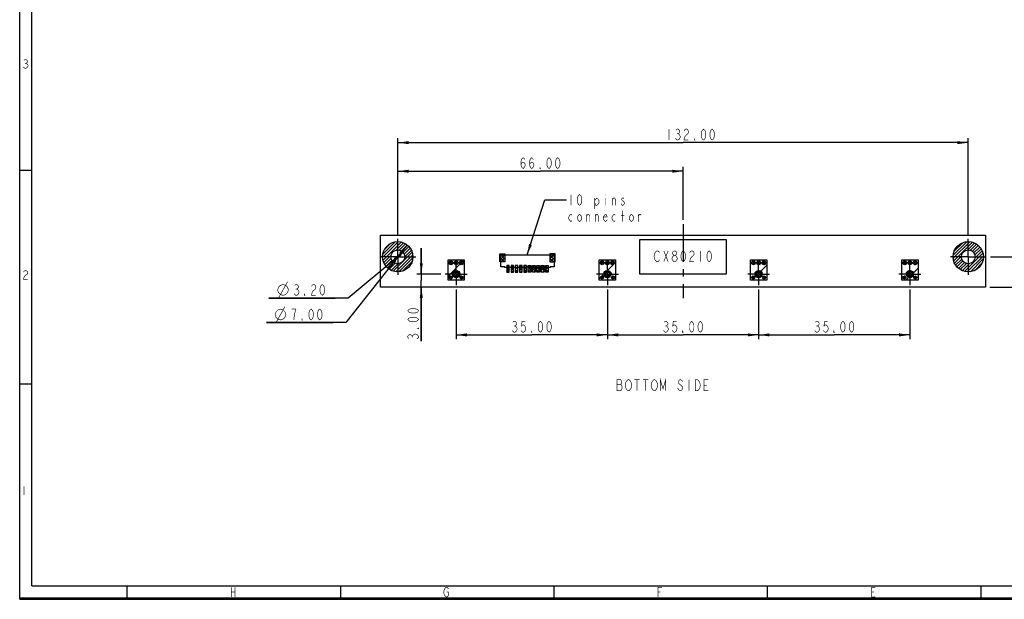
# Model space of a CAD drawing. Header units: millimetres. Extents: x 0 to 420, y 0 to 297.
# Tile 1 of 11: x 0 to 228, y 0 to 134. Entities that reach past the tile are written whole.
import ezdxf

# ---------------------------------------------------------------- set-up
doc = ezdxf.new("R2010")
doc.units = ezdxf.units.MM
doc.header["$LTSCALE"] = 23.1
doc.linetypes.add('CENTER', pattern=[0.6, 0.375, -0.075, 0.075, -0.075])
doc.linetypes.add('DOT', pattern=[0.2, 0.1, -0.1])
doc.layers.get('0').update_dxf_attribs({"linetype": 'CONTINUOUS'})
for name, color, linetype in [('02___PRT_ALL_AXES', 7, 'CONTINUOUS'), ('02__ASM_ALL_AXES', 7, 'CONTINUOUS'), ('03___PRT_ALL_CURVES', 7, 'CONTINUOUS')]:
    doc.layers.add(name, color=color, linetype=linetype)
doc.styles.get("Standard").update_dxf_attribs({"font": 'txt', "width": 0.8})
doc.dimstyles.new('DIMSTYLE_1', dxfattribs={"dimtxt": 2.5, "dimasz": 2.5, "dimexe": 1, "dimexo": 1, "dimtad": 1, "dimzin": 0, "dimdsep": 46, "dimtxsty": 'STANDARD', "dimblk": '_FILLED', "dimblk1": '_FILLED', "dimblk2": '_FILLED', "dimcen": 0.09, "dimadec": 0, "dimazin": 0, "dimtp": 0.01, "dimtm": 0.01, "dimtfac": 1, "dimtofl": 0, "dimtmove": 0, "dimatfit": 3, "dimldrblk": '_FILLED', "dimfxl": 1, "dimtolj": 1, "dimtzin": 0, "dimarcsym": 0})
doc.dimstyles.new('DIMSTYLE_2', dxfattribs={"dimtxt": 2.5, "dimasz": 2.5, "dimexe": 1, "dimexo": 1, "dimtad": 1, "dimzin": 0, "dimdsep": 46, "dimtxsty": 'STANDARD', "dimblk": '_FILLED', "dimblk1": '_FILLED', "dimblk2": '_FILLED', "dimcen": 0.09, "dimadec": 0, "dimazin": 0, "dimtp": 0.01, "dimtm": 0.01, "dimtfac": 1, "dimtmove": 0, "dimatfit": 2, "dimldrblk": '_FILLED', "dimfxl": 1, "dimtolj": 1, "dimtzin": 0, "dimarcsym": 0})
doc.dimstyles.get("Standard").update_dxf_attribs({"dimtxt": 2.5, "dimasz": 2.5, "dimexe": 1, "dimexo": 1, "dimtad": 1, "dimzin": 0, "dimdsep": 46, "dimtxsty": 'STANDARD', "dimblk": '_FILLED', "dimblk1": '_FILLED', "dimblk2": '_FILLED', "dimcen": 0.09, "dimadec": 0, "dimazin": 0, "dimtol": 1, "dimtp": 0.01, "dimtm": 0.01, "dimtfac": 1, "dimtofl": 0, "dimtmove": 0, "dimatfit": 3, "dimldrblk": '_FILLED', "dimfxl": 1, "dimtolj": 1, "dimtzin": 0, "dimarcsym": 0})

# ---------------------------------------------------------------- blocks, each defined once
blk = doc.blocks.new('_FILLED')
at = {"color": 0, "linetype": 'BYBLOCK'}
blk.add_solid([(0, 0), (-1, 0.14), (-1, -0.14)], dxfattribs=at)
blk = doc.blocks.new('*D13')
at = {"color": 2, "linetype": 'CONTINUOUS'}
for p, q in [((87.48, 84.35), (87.48, 106.6)), ((87.48, 105.6), (153.48, 105.6)), ((219.48, 105.6), (153.48, 105.6)), ((219.48, 84.35), (219.48, 106.6))]:
    blk.add_line(p, q, dxfattribs=at)
at = {"color": 2, "linetype": 'CONTINUOUS', "xscale": 2.5, "yscale": 2.5, "zscale": 2.5, "rotation": 180}
blk.add_blockref('_FILLED', (87.48, 105.6), dxfattribs=at)
at = {"color": 2, "linetype": 'CONTINUOUS', "xscale": 2.5, "yscale": 2.5, "zscale": 2.5}
blk.add_blockref('_FILLED', (219.48, 105.6), dxfattribs=at)
blk = doc.blocks.new('*D14')
at = {"color": 2, "linetype": 'CONTINUOUS'}
for p, q in [((100.98, 71.67), (100.98, 60.14)), ((135.98, 71.67), (135.98, 60.14)), ((100.98, 61.14), (118.48, 61.14)), ((135.98, 61.14), (118.48, 61.14))]:
    blk.add_line(p, q, dxfattribs=at)
at = {"color": 2, "linetype": 'CONTINUOUS', "xscale": 2.5, "yscale": 2.5, "zscale": 2.5, "rotation": 180}
blk.add_blockref('_FILLED', (100.98, 61.14), dxfattribs=at)
at = {"color": 2, "linetype": 'CONTINUOUS', "xscale": 2.5, "yscale": 2.5, "zscale": 2.5}
blk.add_blockref('_FILLED', (135.98, 61.14), dxfattribs=at)
blk = doc.blocks.new('*D15')
at = {"color": 2, "linetype": 'CONTINUOUS'}
for p, q in [((135.98, 71.67), (135.98, 60.14)), ((170.98, 71.67), (170.98, 60.14)), ((135.98, 61.14), (153.48, 61.14)), ((170.98, 61.14), (153.48, 61.14))]:
    blk.add_line(p, q, dxfattribs=at)
at = {"color": 2, "linetype": 'CONTINUOUS', "xscale": 2.5, "yscale": 2.5, "zscale": 2.5, "rotation": 180}
blk.add_blockref('_FILLED', (135.98, 61.14), dxfattribs=at)
at = {"color": 2, "linetype": 'CONTINUOUS', "xscale": 2.5, "yscale": 2.5, "zscale": 2.5}
blk.add_blockref('_FILLED', (170.98, 61.14), dxfattribs=at)
blk = doc.blocks.new('*D16')
at = {"color": 2, "linetype": 'CONTINUOUS'}
for p, q in [((170.98, 71.67), (170.98, 60.14)), ((205.98, 71.67), (205.98, 60.14)), ((170.98, 61.14), (188.48, 61.14)), ((205.98, 61.14), (188.48, 61.14))]:
    blk.add_line(p, q, dxfattribs=at)
at = {"color": 2, "linetype": 'CONTINUOUS', "xscale": 2.5, "yscale": 2.5, "zscale": 2.5, "rotation": 180}
blk.add_blockref('_FILLED', (170.98, 61.14), dxfattribs=at)
at = {"color": 2, "linetype": 'CONTINUOUS', "xscale": 2.5, "yscale": 2.5, "zscale": 2.5}
blk.add_blockref('_FILLED', (205.98, 61.14), dxfattribs=at)
blk = doc.blocks.new('*D17')
at = {"color": 2, "linetype": 'CONTINUOUS'}
for p, q in [((92.92, 75.21), (92.92, 81.21)), ((92.92, 81.21), (92.92, 73.71)), ((97.44, 75.21), (91.92, 75.21)), ((92.92, 59.71), (92.92, 73.71)), ((92.92, 72.21), (92.92, 59.71))]:
    blk.add_line(p, q, dxfattribs=at)
at = {"color": 2, "linetype": 'CONTINUOUS', "xscale": 2.5, "yscale": 2.5, "zscale": 2.5}
for p, rotation in [((92.92, 75.21), 270), ((92.92, 72.21), 90)]:
    blk.add_blockref('_FILLED', p, dxfattribs=dict(at, rotation=rotation))
blk = doc.blocks.new('*D18')
at = {"color": 2, "linetype": 'CONTINUOUS'}
for p, q in [((87.48, 84.35), (87.48, 99.99)), ((87.48, 98.99), (120.48, 98.99)), ((153.48, 98.99), (120.48, 98.99)), ((153.48, 87.75), (153.48, 99.99))]:
    blk.add_line(p, q, dxfattribs=at)
at = {"color": 2, "linetype": 'CONTINUOUS', "xscale": 2.5, "yscale": 2.5, "zscale": 2.5, "rotation": 180}
blk.add_blockref('_FILLED', (87.48, 98.99), dxfattribs=at)
at = {"color": 2, "linetype": 'CONTINUOUS', "xscale": 2.5, "yscale": 2.5, "zscale": 2.5}
blk.add_blockref('_FILLED', (153.48, 98.99), dxfattribs=at)
blk = doc.blocks.new('*D19')
at = {"color": 2, "linetype": 'CONTINUOUS'}
for p, q in [((89.65, 81.95), (87.48, 79.21)), ((87.48, 79.21), (75.43, 63.98)), ((85.31, 76.46), (87.48, 79.21)), ((75.43, 63.98), (57.09, 63.98)), ((57.09, 63.98), (72.43, 63.98))]:
    blk.add_line(p, q, dxfattribs=at)
at = {"color": 2, "linetype": 'CONTINUOUS', "xscale": 2.5, "yscale": 2.5, "zscale": 2.5}
for p, rotation in [((89.65, 81.95), 51.6355525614), ((85.31, 76.46), 231.6355525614)]:
    blk.add_blockref('_FILLED', p, dxfattribs=dict(at, rotation=rotation))
blk = doc.blocks.new('*D20')
at = {"color": 2, "linetype": 'CONTINUOUS'}
for p, q in [((88.71, 80.23), (87.48, 79.21)), ((87.48, 79.21), (76.01, 69.66)), ((86.25, 78.18), (87.48, 79.21)), ((76.01, 69.66), (57.68, 69.66)), ((57.68, 69.66), (73.01, 69.66))]:
    blk.add_line(p, q, dxfattribs=at)
at = {"color": 2, "linetype": 'CONTINUOUS', "xscale": 2.5, "yscale": 2.5, "zscale": 2.5}
for p, rotation in [((86.25, 78.18), 219.7678987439), ((88.71, 80.23), 39.7678987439)]:
    blk.add_blockref('_FILLED', p, dxfattribs=dict(at, rotation=rotation))
blk = doc.blocks.new('*D21')
at = {"color": 2, "linetype": 'CONTINUOUS'}
for p, q in [((235.81, 79.21), (235.81, 85.21)), ((235.81, 85.21), (235.81, 75.71)), ((224.62, 79.21), (236.81, 79.21)), ((235.81, 57.51), (235.81, 75.71)), ((224.48, 72.21), (236.81, 72.21)), ((235.81, 72.21), (235.81, 57.51))]:
    blk.add_line(p, q, dxfattribs=at)
at = {"color": 2, "linetype": 'CONTINUOUS', "xscale": 2.5, "yscale": 2.5, "zscale": 2.5}
for p, rotation in [((235.81, 79.21), 270), ((235.81, 72.21), 90)]:
    blk.add_blockref('_FILLED', p, dxfattribs=dict(at, rotation=rotation))

msp = doc.modelspace()

# ---------------------------------------------------------------- linework, layer by layer
at = {"color": 7, "linetype": 'CONTINUOUS', "true_color": 0xf5f5f5}
for p, q in [((0, 0), (0, 297)), ((0.038, 0.358), (0.038, 296.671)), ((2.782, 3.102), (2.782, 293.928)), ((2.782, 99.129), (0.038, 99.129)), ((2.782, 49.743), (0.038, 49.743)), ((2.782, 3.102), (417.234, 3.102)), ((24.894, 0.358), (24.894, 3.102)), ((74.279, 0.358), (74.279, 3.102)), ((123.665, 0.358), (123.665, 3.102)), ((173.05, 0.358), (173.05, 3.102)), ((222.436, 0.358), (222.436, 3.102)), ((0, 0), (420, 0)), ((0.038, 0.358), (419.978, 0.358))]:
    msp.add_line(p, q, dxfattribs=at)
at = {"color": 7, "linetype": 'CONTINUOUS'}
for p, q in [((83.482, 72.207), (83.482, 84.207)), ((83.482, 84.207), (223.482, 84.207)), ((223.482, 84.207), (223.482, 72.207)), ((223.482, 72.207), (83.482, 72.207))]:
    msp.add_line(p, q, dxfattribs=at)
at = {"color": 2, "linetype": 'CONTINUOUS'}
for p, q in [((83.985, 79.06), (87.629, 82.704)), ((84.036, 79.818), (86.872, 82.654)), ((84.068, 78.436), (88.254, 82.621)), ((84.429, 80.918), (85.772, 82.261)), ((87.101, 80.761), (88.792, 82.453)), ((87.818, 80.772), (89.266, 82.219)), ((215.999, 79.552), (219.137, 82.69)), ((216.001, 78.847), (219.843, 82.689)), ((216.115, 78.253), (220.436, 82.575)), ((216.223, 80.483), (218.206, 82.466)), ((219.372, 80.803), (220.952, 82.384)), ((219.998, 80.722), (221.406, 82.131)), ((86.446, 75.864), (90.825, 80.243)), ((88.323, 80.569), (89.683, 81.929)), ((88.703, 80.242), (90.048, 81.587)), ((88.968, 79.8), (90.363, 81.195)), ((89.082, 79.207), (90.624, 80.749)), ((111.082, 79.15), (111.789, 79.857)), ((111.082, 79.857), (112.282, 78.657)), ((111.789, 79.857), (112.282, 79.364)), ((122.682, 79.436), (123.103, 79.857)), ((122.682, 78.729), (123.81, 79.857)), ((123.103, 79.857), (123.882, 79.078)), ((123.81, 79.857), (123.882, 79.785)), ((218.625, 75.814), (222.876, 80.065)), ((220.458, 80.475), (221.807, 81.824)), ((220.802, 80.112), (222.156, 81.466)), ((221.026, 79.629), (222.454, 81.057)), ((221.063, 78.959), (222.696, 80.592)), ((84.237, 77.897), (85.928, 79.589)), ((84.471, 77.424), (85.918, 78.871)), ((84.761, 77.007), (86.121, 78.367)), ((85.102, 76.641), (86.448, 77.987)), ((85.494, 76.326), (86.889, 77.721)), ((85.94, 76.065), (87.482, 77.607)), ((87.026, 75.737), (90.952, 79.663)), ((87.711, 75.715), (90.975, 78.978)), ((88.591, 75.887), (90.802, 78.099)), ((99.103, 74.75), (102.862, 78.509)), ((99.328, 77.835), (99.79, 77.373)), ((99.33, 77.789), (99.812, 78.272)), ((99.453, 78.134), (100.089, 77.498)), ((99.465, 77.5), (100.101, 78.137)), ((99.74, 78.272), (100.227, 77.785)), ((99.762, 77.373), (100.228, 77.839)), ((100.538, 77.897), (101.056, 77.379)), ((100.542, 77.729), (101.076, 78.263)), ((100.693, 78.168), (101.327, 77.533)), ((100.706, 77.468), (101.337, 78.1)), ((101.012, 78.272), (101.431, 77.853)), ((101.038, 77.377), (101.429, 77.767)), ((101.755, 77.953), (102.316, 77.392)), ((101.761, 77.675), (102.334, 78.248)), ((101.936, 78.197), (102.56, 77.573)), ((101.95, 77.44), (102.569, 78.059)), ((102.298, 78.259), (102.622, 77.935)), ((102.332, 77.397), (102.612, 77.678)), ((111.082, 78.443), (112.282, 79.643)), ((111.082, 79.15), (112.175, 78.057)), ((111.082, 78.443), (111.468, 78.057)), ((111.404, 78.057), (112.282, 78.936)), ((112.111, 78.057), (112.282, 78.229)), ((122.682, 79.571), (123.882, 78.371)), ((122.682, 78.864), (123.489, 78.057)), ((122.682, 78.157), (122.782, 78.057)), ((122.717, 78.057), (123.882, 79.222)), ((123.424, 78.057), (123.882, 78.515)), ((134.103, 74.112), (137.862, 77.871)), ((134.368, 78.009), (134.964, 77.413)), ((134.376, 77.622), (134.98, 78.226)), ((134.406, 78.076), (134.526, 78.196)), ((134.576, 78.225), (135.18, 77.621)), ((134.592, 77.414), (135.188, 78.009)), ((135.028, 78.198), (135.153, 78.073)), ((135.55, 77.947), (135.859, 78.256)), ((135.561, 77.664), (135.823, 77.402)), ((135.596, 78.054), (136.213, 77.437)), ((135.605, 77.578), (136.228, 78.2)), ((135.828, 78.246), (136.405, 77.669)), ((135.846, 77.394), (136.411, 77.96)), ((136.738, 77.862), (137.147, 78.272)), ((136.741, 77.757), (137.12, 77.378)), ((136.828, 78.095), (137.458, 77.465)), ((136.838, 77.538), (137.471, 78.171)), ((137.085, 78.262), (137.625, 77.722)), ((137.105, 77.381), (137.629, 77.905)), ((169.329, 77.838), (169.793, 77.373)), ((169.33, 77.786), (169.816, 78.272)), ((169.455, 78.136), (170.091, 77.5)), ((169.467, 77.499), (170.103, 78.135)), ((169.743, 78.272), (170.227, 77.788)), ((169.766, 77.373), (170.228, 77.836)), ((170.539, 77.9), (171.059, 77.38)), ((170.543, 77.726), (171.079, 78.263)), ((170.694, 78.169), (171.328, 77.535)), ((170.708, 77.467), (171.339, 78.098)), ((171.016, 78.272), (171.431, 77.857)), ((171.043, 77.377), (171.428, 77.763)), ((171.756, 77.956), (172.319, 77.393)), ((171.762, 77.673), (172.337, 78.247)), ((171.938, 78.198), (172.562, 77.575)), ((171.952, 77.439), (172.571, 78.057)), ((172.303, 78.258), (172.621, 77.94)), ((172.337, 77.399), (172.61, 77.672)), ((204.369, 78.011), (204.966, 77.414)), ((204.377, 77.619), (204.982, 78.224)), ((204.399, 78.065), (204.536, 78.202)), ((204.578, 78.226), (205.181, 77.623)), ((204.595, 77.412), (205.189, 78.007)), ((205.039, 78.19), (205.145, 78.084)), ((205.548, 77.942), (205.864, 78.257)), ((205.559, 77.67), (205.829, 77.4)), ((205.597, 78.056), (206.215, 77.438)), ((205.606, 77.576), (206.23, 78.199)), ((205.831, 78.247), (206.406, 77.672)), ((205.848, 77.394), (206.412, 77.957)), ((206.738, 77.858), (207.151, 78.272)), ((206.741, 77.761), (207.124, 77.378)), ((206.829, 78.097), (207.46, 77.466)), ((206.84, 77.536), (207.473, 78.17)), ((207.088, 78.262), (207.625, 77.725)), ((207.108, 77.38), (207.629, 77.902)), ((216.306, 77.737), (217.886, 79.318)), ((216.559, 77.283), (217.968, 78.692)), ((216.866, 76.883), (218.214, 78.232)), ((217.223, 76.534), (218.577, 77.888)), ((217.633, 76.236), (219.061, 77.664)), ((218.097, 75.993), (219.731, 77.627)), ((219.234, 75.716), (222.973, 79.455)), ((219.966, 75.741), (222.949, 78.723)), ((220.973, 76.041), (222.649, 77.716)), ((100.144, 75.21), (100.98, 76.045)), ((100.151, 75.315), (100.599, 74.867)), ((100.259, 75.631), (100.503, 75.388)), ((100.456, 75.859), (100.688, 75.627)), ((100.732, 76.007), (101.02, 75.718)), ((101.001, 74.369), (101.82, 75.189)), ((101.071, 75.712), (101.329, 75.97)), ((101.131, 76.032), (101.807, 75.356)), ((101.349, 75.566), (101.579, 75.796)), ((101.489, 75.282), (101.75, 75.543)), ((101.493, 75.245), (101.782, 74.957)), ((112.682, 76.507), (113.282, 77.107)), ((112.682, 76.843), (113.282, 76.243)), ((112.682, 75.8), (113.282, 76.4)), ((112.682, 76.136), (113.161, 75.657)), ((113.025, 77.207), (113.282, 76.95)), ((113.246, 75.657), (113.282, 75.693)), ((113.682, 76.8), (114.089, 77.207)), ((113.682, 76.093), (114.282, 76.693)), ((113.682, 76.55), (114.282, 75.95)), ((113.682, 75.843), (113.868, 75.657)), ((113.732, 77.207), (114.282, 76.657)), ((113.953, 75.657), (114.282, 75.986)), ((114.682, 77.093), (114.796, 77.207)), ((114.682, 76.386), (115.282, 76.986)), ((114.682, 76.964), (115.282, 76.364)), ((114.682, 75.679), (115.282, 76.279)), ((114.682, 76.257), (115.282, 75.657)), ((115.146, 77.207), (115.282, 77.071)), ((115.682, 76.679), (116.21, 77.207)), ((115.682, 76.671), (116.282, 76.071)), ((115.682, 75.972), (116.282, 76.572)), ((115.682, 75.964), (115.989, 75.657)), ((115.854, 77.207), (116.282, 76.779)), ((116.075, 75.657), (116.282, 75.865)), ((116.682, 76.972), (116.918, 77.207)), ((116.682, 77.086), (117.282, 76.486)), ((116.682, 76.265), (117.282, 76.865)), ((116.682, 76.379), (117.282, 75.779)), ((116.682, 75.671), (116.696, 75.657)), ((116.782, 75.657), (117.282, 76.158)), ((117.268, 77.207), (117.282, 77.193)), ((117.682, 76.558), (118.282, 77.158)), ((117.682, 76.793), (118.282, 76.193)), ((117.682, 75.851), (118.282, 76.451)), ((117.682, 76.086), (118.111, 75.657)), ((117.975, 77.207), (118.282, 76.9)), ((118.196, 75.657), (118.282, 75.744)), ((118.682, 76.851), (119.039, 77.207)), ((118.682, 77.207), (119.282, 76.607)), ((118.682, 76.144), (119.282, 76.744)), ((118.682, 76.5), (119.282, 75.9)), ((118.682, 75.793), (118.818, 75.657)), ((118.903, 75.657), (119.282, 76.036)), ((119.682, 77.144), (119.746, 77.207)), ((119.682, 76.436), (120.282, 77.036)), ((119.682, 76.914), (120.282, 76.314)), ((119.682, 75.729), (120.282, 76.329)), ((119.682, 76.207), (120.232, 75.657)), ((120.096, 77.207), (120.282, 77.021)), ((120.682, 76.729), (121.16, 77.207)), ((120.682, 76.022), (121.282, 76.622)), ((120.682, 76.621), (121.282, 76.021)), ((120.682, 75.914), (120.939, 75.657)), ((120.803, 77.207), (121.282, 76.728)), ((121.024, 75.657), (121.282, 75.915)), ((121.682, 77.022), (121.867, 77.207)), ((121.682, 77.035), (122.282, 76.435)), ((121.682, 76.315), (122.282, 76.915)), ((121.682, 76.328), (122.282, 75.728)), ((121.732, 75.657), (122.282, 76.208)), ((122.218, 77.207), (122.282, 77.143)), ((135.166, 75.017), (135.487, 75.338)), ((135.183, 75.459), (135.731, 76.007)), ((135.192, 75.488), (135.47, 75.21)), ((135.348, 75.756), (135.58, 75.524)), ((135.584, 75.945), (135.831, 75.697)), ((135.851, 75.703), (136.172, 76.024)), ((135.91, 76.042), (136.817, 75.135)), ((136.229, 75.656), (136.465, 75.892)), ((136.438, 75.441), (136.675, 75.679)), ((136.47, 75.048), (136.802, 75.381)), ((169.414, 73.785), (172.862, 77.233)), ((170.144, 75.206), (170.983, 76.045)), ((170.152, 75.318), (170.581, 74.889)), ((170.261, 75.633), (170.504, 75.39)), ((170.458, 75.861), (170.69, 75.628)), ((170.735, 76.008), (171.024, 75.718)), ((171.005, 74.37), (171.82, 75.185)), ((171.074, 75.711), (171.331, 75.969)), ((171.136, 76.031), (171.806, 75.36)), ((171.35, 75.564), (171.581, 75.794)), ((171.49, 75.279), (171.751, 75.54)), ((171.493, 75.249), (171.783, 74.96)), ((205.052, 73.785), (207.862, 76.594)), ((205.167, 75.015), (205.486, 75.334)), ((205.181, 75.454), (205.736, 76.008)), ((205.193, 75.49), (205.47, 75.214)), ((205.35, 75.757), (205.581, 75.526)), ((205.586, 75.946), (205.834, 75.698)), ((205.856, 75.704), (206.175, 76.023)), ((205.914, 76.042), (206.817, 75.139)), ((206.231, 75.655), (206.467, 75.891)), ((206.439, 75.439), (206.677, 75.676)), ((206.468, 75.043), (206.803, 75.378)), ((99.368, 74.433), (99.701, 74.767)), ((99.368, 74.401), (99.701, 74.068)), ((99.501, 74.692), (99.992, 74.201)), ((99.501, 74.142), (99.992, 74.634)), ((99.905, 74.713), (100.013, 74.604)), ((99.905, 74.122), (100.013, 74.23)), ((100.219, 74.861), (100.477, 75.119)), ((100.261, 74.781), (100.556, 74.486)), ((100.394, 74.611), (100.624, 74.841)), ((100.642, 74.824), (101.09, 74.376)), ((100.647, 74.439), (100.907, 74.7)), ((101.163, 74.728), (101.406, 74.484)), ((101.402, 74.913), (101.634, 74.68)), ((101.897, 74.417), (102.247, 74.767)), ((101.897, 74.417), (102.247, 74.067)), ((102.04, 74.699), (102.529, 74.21)), ((102.04, 74.135), (102.529, 74.625)), ((134.406, 74.257), (134.877, 74.729)), ((134.406, 74.577), (134.877, 74.106)), ((134.647, 74.76), (135.06, 74.347)), ((134.647, 74.074), (135.06, 74.487)), ((135.15, 75.105), (135.88, 74.375)), ((135.297, 74.724), (135.533, 74.96)), ((135.511, 74.514), (135.748, 74.751)), ((135.808, 74.387), (136.141, 74.72)), ((135.985, 74.695), (136.263, 74.417)), ((136.263, 74.417), (136.772, 74.927)), ((136.299, 74.805), (136.531, 74.573)), ((136.472, 75.056), (136.72, 74.809)), ((136.941, 74.247), (137.417, 74.723)), ((136.941, 74.587), (137.417, 74.111)), ((137.19, 74.763), (137.593, 74.36)), ((137.19, 74.072), (137.593, 74.474)), ((169.367, 74.429), (169.705, 74.767)), ((169.367, 74.405), (169.705, 74.067)), ((169.503, 74.694), (169.994, 74.203)), ((169.503, 74.141), (169.994, 74.632)), ((169.915, 74.706), (170.006, 74.615)), ((169.915, 74.128), (170.006, 74.22)), ((170.22, 74.858), (170.478, 75.116)), ((170.256, 74.789), (170.564, 74.481)), ((170.396, 74.609), (170.626, 74.839)), ((170.649, 74.438), (170.911, 74.7)), ((170.664, 74.805), (171.093, 74.377)), ((171.165, 74.729), (171.408, 74.486)), ((171.403, 74.915), (171.636, 74.682)), ((171.897, 74.414), (172.251, 74.767)), ((171.897, 74.421), (172.251, 74.067)), ((172.042, 74.7), (172.531, 74.212)), ((172.042, 74.134), (172.531, 74.623)), ((204.407, 74.255), (204.879, 74.727)), ((204.407, 74.579), (204.879, 74.107)), ((204.65, 74.761), (205.061, 74.35)), ((204.65, 74.074), (205.061, 74.485)), ((205.15, 75.109), (205.884, 74.375)), ((205.299, 74.722), (205.534, 74.958)), ((205.513, 74.513), (205.751, 74.75)), ((205.812, 74.387), (206.146, 74.722)), ((205.989, 74.695), (206.265, 74.418)), ((206.269, 74.42), (206.77, 74.921)), ((206.301, 74.806), (206.533, 74.575)), ((206.473, 75.059), (206.721, 74.811)), ((206.943, 74.245), (207.419, 74.722)), ((206.943, 74.589), (207.419, 74.113)), ((207.193, 74.763), (207.593, 74.363)), ((207.193, 74.071), (207.593, 74.471))]:
    msp.add_line(p, q, dxfattribs=at)
at = {"color": 4, "linetype": 'CONTINUOUS'}
for p, q in [((111.082, 78.057), (111.082, 79.857)), ((111.082, 79.857), (112.282, 79.857)), ((112.282, 79.857), (112.282, 78.057)), ((122.682, 79.857), (122.682, 78.057)), ((123.882, 79.857), (122.682, 79.857)), ((123.882, 78.057), (123.882, 79.857)), ((99.103, 73.785), (99.103, 78.509)), ((99.103, 78.509), (102.862, 78.509)), ((102.862, 78.509), (102.862, 73.785)), ((112.282, 78.057), (111.082, 78.057)), ((122.682, 78.057), (123.882, 78.057)), ((134.103, 73.785), (134.103, 78.509)), ((134.103, 78.509), (137.862, 78.509)), ((137.862, 78.509), (137.862, 73.785)), ((169.103, 78.509), (172.862, 78.509)), ((169.103, 73.785), (169.103, 78.509)), ((172.862, 78.509), (172.862, 73.785)), ((204.103, 78.509), (207.862, 78.509)), ((204.103, 73.785), (204.103, 78.509)), ((207.862, 78.509), (207.862, 73.785)), ((112.682, 77.207), (112.682, 75.657)), ((113.282, 77.207), (112.682, 77.207)), ((112.682, 75.657), (113.282, 75.657)), ((113.282, 75.657), (113.282, 77.207)), ((113.682, 77.207), (113.682, 75.657)), ((114.282, 77.207), (113.682, 77.207)), ((113.682, 75.657), (114.282, 75.657)), ((114.282, 75.657), (114.282, 77.207)), ((114.682, 77.207), (114.682, 75.657)), ((115.282, 77.207), (114.682, 77.207)), ((114.682, 75.657), (115.282, 75.657)), ((115.282, 75.657), (115.282, 77.207)), ((115.682, 77.207), (115.682, 75.657)), ((116.282, 77.207), (115.682, 77.207)), ((115.682, 75.657), (116.282, 75.657)), ((116.282, 75.657), (116.282, 77.207)), ((116.682, 77.207), (116.682, 75.657)), ((117.282, 77.207), (116.682, 77.207)), ((116.682, 75.657), (117.282, 75.657)), ((117.282, 75.657), (117.282, 77.207)), ((117.682, 75.657), (117.682, 77.207)), ((117.682, 77.207), (118.282, 77.207)), ((118.282, 75.657), (117.682, 75.657)), ((118.282, 77.207), (118.282, 75.657)), ((118.682, 75.657), (118.682, 77.207)), ((118.682, 77.207), (119.282, 77.207)), ((119.282, 75.657), (118.682, 75.657)), ((119.282, 77.207), (119.282, 75.657)), ((119.682, 75.657), (119.682, 77.207)), ((119.682, 77.207), (120.282, 77.207)), ((120.282, 75.657), (119.682, 75.657)), ((120.282, 77.207), (120.282, 75.657)), ((120.682, 75.657), (120.682, 77.207)), ((120.682, 77.207), (121.282, 77.207)), ((121.282, 75.657), (120.682, 75.657)), ((121.282, 77.207), (121.282, 75.657)), ((121.682, 75.657), (121.682, 77.207)), ((121.682, 77.207), (122.282, 77.207)), ((122.282, 75.657), (121.682, 75.657)), ((122.282, 77.207), (122.282, 75.657)), ((102.862, 73.785), (99.103, 73.785)), ((137.862, 73.785), (134.103, 73.785)), ((172.862, 73.785), (169.103, 73.785)), ((207.862, 73.785), (204.103, 73.785))]:
    msp.add_line(p, q, dxfattribs=at)
at = {"color": 7, "linetype": 'CONTINUOUS', "true_color": 0xf5f5f5, "const_width": 0.15}
for points in [[(0.972, 124.62), (1.218, 124.785), (1.465, 124.785), (1.712, 124.62), (1.836, 124.455), (1.836, 124.291), (1.712, 124.126), (1.465, 123.962), (1.712, 123.797), (1.836, 123.632), (1.959, 123.468), (1.959, 123.303), (1.836, 123.139), (1.712, 122.974), (1.465, 122.809), (1.218, 122.809), (0.972, 122.974), (0.848, 123.139)], [(1.218, 123.962), (1.465, 123.962)], [(0.88, 75.658), (1.003, 75.822), (1.25, 75.987), (1.497, 75.987), (1.744, 75.822), (1.867, 75.658), (1.867, 75.329), (1.744, 75.164), (1.497, 74.999), (1.25, 74.835), (1.003, 74.505), (0.88, 74.012), (1.867, 74.012)], [(0.966, 26.09), (0.966, 24.114)], [(48.945, 2.757), (48.945, 0.562)], [(49.823, 2.757), (49.823, 0.562)], [(98.769, 1.659), (99.208, 1.659), (99.208, 0.928), (99.099, 0.745), (98.879, 0.562), (98.66, 0.562), (98.44, 0.745), (98.33, 0.928), (98.221, 1.111), (98.111, 1.659), (98.221, 2.208), (98.33, 2.391), (98.44, 2.574), (98.66, 2.757), (98.879, 2.757), (99.099, 2.574), (99.208, 2.391)], [(147.716, 0.562), (147.716, 2.757), (148.594, 2.757)], [(197.98, 0.562), (197.102, 0.562), (197.102, 2.757), (197.98, 2.757)], [(48.945, 1.659), (49.823, 1.659)], [(147.716, 1.659), (148.265, 1.659)], [(197.102, 1.659), (197.65, 1.659)]]:
    msp.add_lwpolyline(points, dxfattribs=at)
at = {"color": 2, "linetype": 'CONTINUOUS', "const_width": 0.15}
for points in [[(150.222, 108.72), (150.222, 106.22)], [(151.847, 108.512), (152.097, 108.72), (152.347, 108.72), (152.597, 108.512), (152.722, 108.304), (152.722, 108.095), (152.597, 107.887), (152.347, 107.679), (152.597, 107.47)], [(152.097, 107.679), (152.347, 107.679)], [(152.597, 107.47), (152.847, 107.054), (152.847, 106.845)], [(154.597, 107.679), (154.097, 107.262), (153.847, 106.845), (153.722, 106.22), (154.722, 106.22)], [(153.722, 108.304), (153.847, 108.512), (154.097, 108.72), (154.347, 108.72), (154.597, 108.512), (154.722, 108.304), (154.722, 107.887), (154.597, 107.679)], [(158.222, 106.22), (157.972, 106.429), (157.847, 106.637), (157.722, 107.054), (157.722, 107.887), (157.847, 108.304), (157.972, 108.512), (158.222, 108.72), (158.472, 108.512), (158.597, 108.304), (158.722, 107.887), (158.722, 107.054), (158.597, 106.637), (158.472, 106.429), (158.222, 106.22)], [(160.222, 106.22), (159.972, 106.429), (159.847, 106.637), (159.722, 107.054), (159.722, 107.887), (159.847, 108.304), (159.972, 108.512), (160.222, 108.72), (160.472, 108.512), (160.597, 108.304), (160.722, 107.887), (160.722, 107.054), (160.597, 106.637), (160.472, 106.429), (160.222, 106.22)], [(152.847, 106.845), (152.597, 106.429), (152.347, 106.22), (152.097, 106.22), (151.847, 106.429), (151.722, 106.637)], [(156.222, 106.22), (156.097, 106.22), (156.097, 106.429), (156.222, 106.22)], [(115.982, 100.451), (116.107, 100.867), (116.482, 101.076), (116.857, 100.867), (116.982, 100.451), (116.857, 100.034), (116.732, 99.826), (116.482, 99.617), (116.232, 99.826), (116.107, 100.034), (115.982, 100.451), (115.982, 101.284), (116.107, 101.701), (116.232, 101.909), (116.482, 102.117), (116.732, 101.909), (116.857, 101.701)], [(117.982, 100.451), (118.107, 100.867), (118.482, 101.076), (118.857, 100.867), (118.982, 100.451), (118.857, 100.034), (118.732, 99.826), (118.482, 99.617), (118.232, 99.826), (118.107, 100.034), (117.982, 100.451), (117.982, 101.284), (118.107, 101.701), (118.232, 101.909), (118.482, 102.117), (118.732, 101.909), (118.857, 101.701)], [(122.482, 99.617), (122.232, 99.826), (122.107, 100.034), (121.982, 100.451), (121.982, 101.284), (122.107, 101.701), (122.232, 101.909), (122.482, 102.117), (122.732, 101.909), (122.857, 101.701), (122.982, 101.284), (122.982, 100.451), (122.857, 100.034), (122.732, 99.826), (122.482, 99.617)], [(124.482, 99.617), (124.232, 99.826), (124.107, 100.034), (123.982, 100.451), (123.982, 101.284), (124.107, 101.701), (124.232, 101.909), (124.482, 102.117), (124.732, 101.909), (124.857, 101.701), (124.982, 101.284), (124.982, 100.451), (124.857, 100.034), (124.732, 99.826), (124.482, 99.617)], [(120.482, 99.617), (120.357, 99.617), (120.357, 99.826), (120.482, 99.617)], [(127.545, 93.602), (127.545, 91.102)], [(129.545, 91.102), (129.295, 91.311), (129.17, 91.519), (129.045, 91.936), (129.045, 92.769), (129.17, 93.186), (129.295, 93.394), (129.545, 93.602), (129.795, 93.394), (129.92, 93.186), (130.045, 92.769), (130.045, 91.936), (129.92, 91.519), (129.795, 91.311), (129.545, 91.102)], [(135.545, 93.602), (135.545, 93.394)], [(133.045, 92.144), (133.295, 92.561), (133.545, 92.769), (133.795, 92.561), (134.045, 92.144), (134.045, 91.727), (133.795, 91.311), (133.545, 91.102), (133.295, 91.102), (133.045, 91.727)], [(133.045, 92.769), (133.045, 90.269)], [(135.545, 92.769), (135.545, 91.102)], [(137.17, 92.352), (137.42, 92.769), (137.67, 92.769), (137.92, 92.352), (137.92, 91.102)], [(137.17, 91.102), (137.17, 92.769)], [(139.67, 91.102), (139.42, 91.102), (139.17, 91.519)], [(139.795, 92.561), (139.67, 92.769), (139.42, 92.769), (139.295, 92.561), (139.295, 92.352)], [(139.295, 92.352), (139.795, 91.936), (139.92, 91.727), (139.92, 91.519), (139.67, 91.102)], [(127.795, 87.561), (127.545, 87.352), (127.295, 87.561), (127.045, 87.977), (127.045, 88.394), (127.295, 88.811), (127.545, 89.019), (127.795, 88.811)], [(130.045, 87.977), (129.795, 87.561), (129.545, 87.352), (129.295, 87.561), (129.045, 87.977), (129.045, 88.394), (129.295, 88.811), (129.545, 89.019), (129.795, 88.811), (130.045, 88.394), (130.045, 87.977)], [(131.17, 88.602), (131.42, 89.019), (131.67, 89.019), (131.92, 88.602), (131.92, 87.352)], [(131.17, 87.352), (131.17, 89.019)], [(133.17, 87.352), (133.17, 89.019)], [(133.17, 88.602), (133.42, 89.019), (133.67, 89.019), (133.92, 88.602), (133.92, 87.352)], [(135.92, 87.769), (135.795, 87.561), (135.545, 87.352), (135.295, 87.561), (135.045, 87.977), (135.045, 88.394), (135.295, 88.811), (135.545, 89.019), (135.795, 88.811), (135.92, 88.394), (135.045, 88.394)], [(137.795, 87.561), (137.545, 87.352), (137.295, 87.561), (137.045, 87.977), (137.045, 88.394), (137.295, 88.811), (137.545, 89.019), (137.795, 88.811)], [(139.17, 88.811), (139.92, 88.811)], [(139.545, 87.352), (139.545, 89.852)], [(142.045, 87.977), (141.795, 87.561), (141.545, 87.352), (141.295, 87.561), (141.045, 87.977), (141.045, 88.394), (141.295, 88.811), (141.545, 89.019), (141.795, 88.811), (142.045, 88.394), (142.045, 87.977)], [(143.17, 88.602), (143.42, 89.019), (143.67, 89.019), (143.795, 88.811)], [(143.17, 87.352), (143.17, 89.019)], [(147.159, 78.279), (146.909, 78.695), (146.784, 79.32), (146.909, 79.945)], [(146.909, 79.945), (147.159, 80.362), (147.409, 80.57), (147.659, 80.57), (147.909, 80.362), (148.034, 80.154)], [(149.034, 80.57), (150.034, 78.07)], [(149.034, 78.07), (150.034, 80.57)], [(151.409, 79.529), (151.159, 79.737), (151.034, 79.945), (151.034, 80.154), (151.159, 80.362), (151.409, 80.57), (151.659, 80.57), (151.909, 80.362), (152.034, 80.154), (152.034, 79.945), (151.909, 79.737), (151.659, 79.529)], [(153.534, 78.07), (153.284, 78.279), (153.159, 78.487), (153.034, 78.904), (153.034, 79.737), (153.159, 80.154), (153.284, 80.362), (153.534, 80.57), (153.784, 80.362), (153.909, 80.154), (154.034, 79.737), (154.034, 78.904), (153.909, 78.487), (153.784, 78.279), (153.534, 78.07)], [(155.034, 80.154), (155.159, 80.362), (155.409, 80.57), (155.659, 80.57), (155.909, 80.362), (156.034, 80.154), (156.034, 79.737), (155.909, 79.529), (155.659, 79.32), (155.409, 79.112), (155.159, 78.695), (155.034, 78.07), (156.034, 78.07)], [(157.534, 80.57), (157.534, 78.07)], [(159.534, 78.07), (159.284, 78.279), (159.159, 78.487), (159.034, 78.904), (159.034, 79.737), (159.159, 80.154), (159.284, 80.362), (159.534, 80.57), (159.784, 80.362), (159.909, 80.154), (160.034, 79.737), (160.034, 78.904), (159.909, 78.487), (159.784, 78.279), (159.534, 78.07)], [(148.034, 78.487), (147.909, 78.279), (147.659, 78.07), (147.409, 78.07), (147.159, 78.279)], [(151.409, 78.07), (151.159, 78.279), (151.034, 78.487), (150.909, 78.695), (150.909, 78.904), (151.034, 79.112), (151.159, 79.32), (151.409, 79.529), (151.659, 79.529), (151.909, 79.32), (152.034, 79.112), (152.159, 78.904), (152.159, 78.695), (152.034, 78.487), (151.909, 78.279), (151.659, 78.07), (151.409, 78.07)], [(59.89, 69.664), (61.973, 73.414)], [(59.681, 71.539), (59.89, 72.164), (60.306, 72.58), (60.931, 72.789), (61.556, 72.58), (61.973, 72.164), (62.181, 71.539), (61.973, 70.914), (61.556, 70.497), (60.931, 70.289), (60.306, 70.497), (59.89, 70.914), (59.681, 71.539)], [(64.64, 70.914), (64.39, 70.497), (64.14, 70.289), (63.89, 70.289), (63.64, 70.497), (63.515, 70.705)], [(63.64, 72.58), (63.89, 72.789), (64.14, 72.789), (64.39, 72.58), (64.515, 72.372), (64.515, 72.164), (64.39, 71.955), (64.14, 71.747), (64.39, 71.539), (64.64, 71.122)], [(63.89, 71.747), (64.14, 71.747)], [(64.64, 71.122), (64.64, 70.914)], [(66.015, 70.289), (65.89, 70.289), (65.89, 70.497), (66.015, 70.289)], [(68.39, 71.747), (67.89, 71.33), (67.64, 70.914), (67.515, 70.289), (68.515, 70.289)], [(67.515, 72.372), (67.64, 72.58), (67.89, 72.789), (68.14, 72.789), (68.39, 72.58), (68.515, 72.372), (68.515, 71.955), (68.39, 71.747)], [(70.015, 70.289), (69.765, 70.497), (69.64, 70.705), (69.515, 71.122), (69.515, 71.955), (69.64, 72.372), (69.765, 72.58), (70.015, 72.789), (70.265, 72.58), (70.39, 72.372), (70.515, 71.955), (70.515, 71.122), (70.39, 70.705), (70.265, 70.497), (70.015, 70.289)], [(59.092, 65.851), (59.301, 66.476), (59.717, 66.893), (60.342, 67.101), (60.967, 66.893), (61.384, 66.476), (61.592, 65.851), (61.384, 65.226), (60.967, 64.809), (60.342, 64.601), (59.717, 64.809), (59.301, 65.226), (59.092, 65.851)], [(59.301, 63.976), (61.384, 67.726)], [(63.926, 67.101), (62.926, 67.101)], [(63.426, 64.601), (63.551, 65.643), (63.676, 66.268), (63.926, 67.101)], [(67.426, 64.601), (67.176, 64.809), (67.051, 65.018), (66.926, 65.434), (66.926, 66.268), (67.051, 66.684), (67.176, 66.893), (67.426, 67.101), (67.676, 66.893), (67.801, 66.684), (67.926, 66.268), (67.926, 65.434), (67.801, 65.018), (67.676, 64.809), (67.426, 64.601)], [(69.426, 64.601), (69.176, 64.809), (69.051, 65.018), (68.926, 65.434), (68.926, 66.268), (69.051, 66.684), (69.176, 66.893), (69.426, 67.101), (69.676, 66.893), (69.801, 66.684), (69.926, 66.268), (69.926, 65.434), (69.801, 65.018), (69.676, 64.809), (69.426, 64.601)], [(92.296, 66.709), (92.088, 66.459), (91.879, 66.334), (91.463, 66.209), (90.629, 66.209), (90.213, 66.334), (90.004, 66.459), (89.796, 66.709), (90.004, 66.959), (90.213, 67.084), (90.629, 67.209), (91.463, 67.209), (91.879, 67.084), (92.088, 66.959), (92.296, 66.709)], [(65.426, 64.601), (65.301, 64.601), (65.301, 64.809), (65.426, 64.601)], [(92.296, 64.709), (92.088, 64.459), (91.879, 64.334), (91.463, 64.209), (90.629, 64.209), (90.213, 64.334), (90.004, 64.459), (89.796, 64.709), (90.004, 64.959), (90.213, 65.084), (90.629, 65.209), (91.463, 65.209), (91.879, 65.084), (92.088, 64.959), (92.296, 64.709)], [(114.107, 64.06), (114.357, 64.268), (114.607, 64.268), (114.857, 64.06), (114.982, 63.852), (114.982, 63.643), (114.857, 63.435), (114.607, 63.227), (114.857, 63.018), (115.107, 62.602)], [(116.982, 64.268), (116.232, 64.268), (116.107, 63.227), (116.357, 63.435), (116.607, 63.435), (116.857, 63.227), (116.982, 63.018), (117.107, 62.602), (116.982, 62.185), (116.857, 61.977), (116.607, 61.768), (116.357, 61.768), (116.107, 61.977), (115.982, 62.185)], [(120.482, 61.768), (120.232, 61.977), (120.107, 62.185), (119.982, 62.602), (119.982, 63.435), (120.107, 63.852), (120.232, 64.06), (120.482, 64.268), (120.732, 64.06), (120.857, 63.852), (120.982, 63.435), (120.982, 62.602), (120.857, 62.185), (120.732, 61.977), (120.482, 61.768)], [(122.482, 61.768), (122.232, 61.977), (122.107, 62.185), (121.982, 62.602), (121.982, 63.435), (122.107, 63.852), (122.232, 64.06), (122.482, 64.268), (122.732, 64.06), (122.857, 63.852), (122.982, 63.435), (122.982, 62.602), (122.857, 62.185), (122.732, 61.977), (122.482, 61.768)], [(149.107, 64.06), (149.357, 64.268), (149.607, 64.268), (149.857, 64.06), (149.982, 63.852), (149.982, 63.643), (149.857, 63.435), (149.607, 63.227), (149.857, 63.018), (150.107, 62.602)], [(151.982, 64.268), (151.232, 64.268), (151.107, 63.227), (151.357, 63.435), (151.607, 63.435), (151.857, 63.227), (151.982, 63.018), (152.107, 62.602), (151.982, 62.185), (151.857, 61.977), (151.607, 61.768), (151.357, 61.768), (151.107, 61.977), (150.982, 62.185)], [(155.482, 61.768), (155.232, 61.977), (155.107, 62.185), (154.982, 62.602), (154.982, 63.435), (155.107, 63.852), (155.232, 64.06), (155.482, 64.268), (155.732, 64.06), (155.857, 63.852), (155.982, 63.435), (155.982, 62.602), (155.857, 62.185), (155.732, 61.977), (155.482, 61.768)], [(157.482, 61.768), (157.232, 61.977), (157.107, 62.185), (156.982, 62.602), (156.982, 63.435), (157.107, 63.852), (157.232, 64.06), (157.482, 64.268), (157.732, 64.06), (157.857, 63.852), (157.982, 63.435), (157.982, 62.602), (157.857, 62.185), (157.732, 61.977), (157.482, 61.768)], [(184.107, 64.06), (184.357, 64.268), (184.607, 64.268), (184.857, 64.06), (184.982, 63.852), (184.982, 63.643), (184.857, 63.435), (184.607, 63.227), (184.857, 63.018)], [(186.982, 64.268), (186.232, 64.268), (186.107, 63.227), (186.357, 63.435), (186.607, 63.435), (186.857, 63.227), (186.982, 63.018), (187.107, 62.602), (186.982, 62.185), (186.857, 61.977), (186.607, 61.768), (186.357, 61.768), (186.107, 61.977), (185.982, 62.185)], [(190.482, 61.768), (190.232, 61.977), (190.107, 62.185), (189.982, 62.602), (189.982, 63.435), (190.107, 63.852), (190.232, 64.06), (190.482, 64.268), (190.732, 64.06), (190.857, 63.852), (190.982, 63.435), (190.982, 62.602), (190.857, 62.185), (190.732, 61.977), (190.482, 61.768)], [(192.482, 61.768), (192.232, 61.977), (192.107, 62.185), (191.982, 62.602), (191.982, 63.435), (192.107, 63.852), (192.232, 64.06), (192.482, 64.268), (192.732, 64.06), (192.857, 63.852), (192.982, 63.435), (192.982, 62.602), (192.857, 62.185), (192.732, 61.977), (192.482, 61.768)], [(92.296, 62.709), (92.296, 62.584), (92.088, 62.584), (92.296, 62.709)], [(115.107, 62.393), (114.857, 61.977), (114.607, 61.768), (114.357, 61.768), (114.107, 61.977), (113.982, 62.185)], [(114.357, 63.227), (114.607, 63.227)], [(115.107, 62.602), (115.107, 62.393)], [(118.482, 61.768), (118.357, 61.768), (118.357, 61.977), (118.482, 61.768)], [(149.857, 61.977), (149.607, 61.768), (149.357, 61.768), (149.107, 61.977), (148.982, 62.185)], [(149.357, 63.227), (149.607, 63.227)], [(150.107, 62.602), (150.107, 62.393), (149.857, 61.977)], [(153.482, 61.768), (153.357, 61.768), (153.357, 61.977), (153.482, 61.768)], [(185.107, 62.393), (184.857, 61.977), (184.607, 61.768), (184.357, 61.768), (184.107, 61.977), (183.982, 62.185)], [(184.357, 63.227), (184.607, 63.227)], [(184.857, 63.018), (185.107, 62.602), (185.107, 62.393)], [(188.482, 61.768), (188.357, 61.768), (188.357, 61.977), (188.482, 61.768)], [(90.004, 60.334), (89.796, 60.584), (89.796, 60.834), (90.004, 61.084), (90.213, 61.209), (90.421, 61.209), (90.629, 61.084), (90.838, 60.834), (91.046, 61.084), (91.463, 61.334)], [(90.838, 60.584), (90.838, 60.834)], [(91.463, 61.334), (91.671, 61.334)], [(91.671, 61.334), (92.088, 61.084), (92.296, 60.834), (92.296, 60.584), (92.088, 60.334), (91.879, 60.209)], [(138.232, 50.756), (138.232, 48.256), (139.107, 48.256), (139.232, 48.464), (139.357, 48.672), (139.357, 49.297), (139.232, 49.506), (139.107, 49.714), (139.232, 49.922), (139.232, 50.547), (139.107, 50.756), (138.232, 50.756)], [(141.357, 48.672), (141.232, 48.464), (140.982, 48.256), (140.732, 48.256), (140.482, 48.464), (140.357, 48.672), (140.232, 48.881), (140.107, 49.506), (140.232, 50.131), (140.357, 50.339), (140.482, 50.547), (140.732, 50.756), (140.982, 50.756), (141.232, 50.547), (141.357, 50.339), (141.482, 50.131), (141.607, 49.506), (141.482, 48.881), (141.357, 48.672)], [(142.232, 50.756), (143.482, 50.756)], [(142.857, 50.756), (142.857, 48.256)], [(144.232, 50.756), (145.482, 50.756)], [(144.857, 50.756), (144.857, 48.256)], [(146.482, 48.464), (146.232, 48.881), (146.107, 49.506), (146.232, 50.131)], [(146.232, 50.131), (146.482, 50.547), (146.732, 50.756), (146.982, 50.756), (147.232, 50.547)], [(147.232, 50.547), (147.482, 50.131), (147.607, 49.506), (147.482, 48.881)], [(148.232, 48.256), (148.232, 50.756), (148.857, 48.672), (149.482, 50.756), (149.482, 48.256)], [(153.357, 50.339), (153.232, 50.547), (152.982, 50.756), (152.732, 50.756), (152.482, 50.547), (152.357, 50.339), (152.357, 50.131), (152.482, 49.922), (152.732, 49.714)], [(154.857, 50.756), (154.857, 48.256)], [(156.357, 50.756), (156.857, 50.756), (157.107, 50.547)], [(157.357, 48.881), (157.107, 48.464), (156.857, 48.256), (156.357, 48.256), (156.357, 50.756)], [(157.107, 50.547), (157.357, 50.131), (157.482, 49.506), (157.357, 48.881)], [(159.357, 48.256), (158.357, 48.256), (158.357, 50.756), (159.357, 50.756)], [(138.232, 49.714), (139.107, 49.714)], [(147.482, 48.881), (147.232, 48.464), (146.982, 48.256), (146.732, 48.256), (146.482, 48.464)], [(152.732, 49.714), (153.232, 49.297), (153.357, 49.089), (153.357, 48.672), (153.232, 48.464), (152.982, 48.256), (152.732, 48.256), (152.482, 48.464), (152.357, 48.672), (152.232, 48.881)], [(158.357, 49.506), (158.982, 49.506)]]:
    msp.add_lwpolyline(points, dxfattribs=at)
at = {"color": 4, "linetype": 'CONTINUOUS'}
for centre, radius in [((87.482, 79.207), 3.5), ((219.482, 79.207), 3.5), ((87.482, 79.207), 1.6), ((219.482, 79.207), 1.6), ((99.778, 77.823), 0.45), ((100.982, 77.823), 0.45), ((102.186, 77.823), 0.45), ((134.778, 77.823), 0.45), ((135.982, 77.823), 0.45), ((137.186, 77.823), 0.45), ((169.778, 77.823), 0.45), ((170.982, 77.823), 0.45), ((172.186, 77.823), 0.45), ((204.778, 77.823), 0.45), ((205.982, 77.823), 0.45), ((207.186, 77.823), 0.45), ((100.982, 75.207), 0.838), ((100.982, 75.207), 0.512), ((135.982, 75.207), 0.838), ((135.982, 75.207), 0.512), ((170.982, 75.207), 0.838), ((170.982, 75.207), 0.512), ((205.982, 75.207), 0.838), ((205.982, 75.207), 0.512), ((99.717, 74.417), 0.35), ((102.247, 74.417), 0.35), ((134.717, 74.417), 0.35), ((137.247, 74.417), 0.35), ((169.717, 74.417), 0.35), ((172.247, 74.417), 0.35), ((204.717, 74.417), 0.35), ((207.247, 74.417), 0.35)]:
    msp.add_circle(centre, radius, dxfattribs=at)
at = {"color": 7, "linetype": 'CONTINUOUS'}
for centre in [(100.982, 75.207), (135.982, 75.207), (170.982, 75.207), (205.982, 75.207)]:
    msp.add_circle(centre, 0.2, dxfattribs=at)
at = {"layer": '02___PRT_ALL_AXES', "color": 7, "linetype": 'CENTER'}
for p, q in [((87.482, 79.207), (87.482, 83.347)), ((219.482, 79.207), (219.482, 83.347)), ((87.482, 79.207), (83.342, 79.207)), ((87.482, 79.207), (87.482, 75.067)), ((87.482, 79.207), (91.622, 79.207)), ((100.982, 75.207), (100.982, 77.747)), ((135.982, 75.207), (135.982, 77.747)), ((170.982, 75.207), (170.982, 77.747)), ((205.982, 75.207), (205.982, 77.747)), ((219.482, 79.207), (215.342, 79.207)), ((219.482, 79.207), (223.622, 79.207)), ((219.482, 79.207), (219.482, 75.067)), ((100.982, 75.207), (98.442, 75.207)), ((100.982, 75.207), (100.982, 72.667)), ((100.982, 75.207), (103.522, 75.207)), ((135.982, 75.207), (133.442, 75.207)), ((135.982, 75.207), (135.982, 72.667)), ((135.982, 75.207), (138.522, 75.207)), ((170.982, 75.207), (168.442, 75.207)), ((170.982, 75.207), (173.522, 75.207)), ((170.982, 75.207), (170.982, 72.667)), ((205.982, 75.207), (203.442, 75.207)), ((205.982, 75.207), (208.522, 75.207)), ((205.982, 75.207), (205.982, 72.667))]:
    msp.add_line(p, q, dxfattribs=at)
at = {"layer": '02___PRT_ALL_AXES', "color": 7, "linetype": 'CONTINUOUS'}
for centre in [(87.482, 79.207), (219.482, 79.207)]:
    msp.add_circle(centre, 1.6, dxfattribs=at)
at = {"layer": '02__ASM_ALL_AXES', "color": 7, "linetype": 'CENTER'}
msp.add_line((153.482, 86.747), (153.482, 69.667), dxfattribs=at)
at = {"layer": '03___PRT_ALL_CURVES', "color": 4, "linetype": 'CONTINUOUS'}
for p, q in [((143.482, 75.207), (143.482, 83.207)), ((143.482, 83.207), (163.482, 83.207)), ((163.482, 83.207), (163.482, 75.207)), ((111.332, 76.857), (111.332, 79.657)), ((111.332, 79.657), (123.632, 79.657)), ((123.632, 79.657), (123.632, 76.857)), ((112.232, 76.857), (111.332, 76.857)), ((112.232, 76.757), (112.232, 76.857)), ((117.082, 76.757), (112.232, 76.757)), ((117.082, 76.857), (117.082, 76.757)), ((117.882, 76.857), (117.082, 76.857)), ((117.882, 76.757), (117.882, 76.857)), ((122.732, 76.757), (117.882, 76.757)), ((122.732, 76.857), (122.732, 76.757)), ((123.632, 76.857), (122.732, 76.857)), ((163.482, 75.207), (143.482, 75.207))]:
    msp.add_line(p, q, dxfattribs=at)
at = {"layer": '03___PRT_ALL_CURVES', "color": 5, "linetype": 'DOT'}
for p, q in [((100.982, 75.207), (100.982, 75.407)), ((100.982, 75.207), (101.182, 75.207)), ((135.782, 75.207), (136.182, 75.207)), ((135.982, 75.207), (135.982, 75.407)), ((170.782, 75.207), (171.182, 75.207)), ((170.982, 75.207), (170.982, 75.407)), ((205.782, 75.207), (205.982, 75.207)), ((205.982, 75.207), (205.982, 75.407))]:
    msp.add_line(p, q, dxfattribs=at)

# ---------------------------------------------------------------- dimensions: what is measured, and where the dimension line sits
at = {"color": 2, "linetype": 'CONTINUOUS'}
for base, p1, p2, picture, middle in [((219.482, 105.595), (87.482, 83.347), (219.482, 83.347), '*D13', (149.222, 105.595)), ((135.982, 61.143), (100.982, 72.667), (135.982, 72.667), '*D14', (113.482, 61.143)), ((170.982, 61.143), (135.982, 72.667), (170.982, 72.667), '*D15', (148.482, 61.143)), ((205.982, 61.143), (170.982, 72.667), (205.982, 72.667), '*D16', (183.482, 61.143))]:
    dim = msp.add_linear_dim(base=base, p1=p1, p2=p2, dimstyle='DIMSTYLE_1', dxfattribs=at)
    dim.commit()
    dim.dimension.update_dxf_attribs({"geometry": picture, "text_midpoint": middle, "dimtype": 160})
for base, p1, p2, angle, picture, middle in [((87.482, 98.992), (153.482, 86.747), (87.482, 83.347), 180, '*D18', (115.482, 98.992)), ((235.808, 72.207), (223.622, 79.207), (223.482, 72.207), 270, '*D21', (235.808, 57.505)), ((92.921, 72.207), (98.442, 75.207), (83.482, 72.207), 270, '*D17', (92.921, 59.709))]:
    dim = msp.add_linear_dim(base=base, p1=p1, p2=p2, angle=angle, dimstyle='DIMSTYLE_1', dxfattribs=at)
    dim.commit()
    dim.dimension.update_dxf_attribs({"geometry": picture, "text_midpoint": middle, "dimtype": 160})
for p1, p2, picture, middle in [((85.31, 76.463), (89.655, 81.951), '*D19', (59.092, 64.601)), ((86.252, 78.184), (88.712, 80.231), '*D20', (59.681, 70.289))]:
    dim = msp.add_diameter_dim_2p(p1=p1, p2=p2, text='%%c<>', dimstyle='DIMSTYLE_2', override={"dimtih": 1, "dimtoh": 1, "dimpost": '<>'}, dxfattribs=at)
    dim.commit()
    dim.dimension.update_dxf_attribs({"geometry": picture, "text_midpoint": middle, "dimtype": 163})

# ---------------------------------------------------------------- leaders
msp.add_leader([(117.407, 79.657), (121.545, 92.352), (126.545, 92.352)], dimstyle='STANDARD', override={"dimtad": 0}, dxfattribs=at)

doc.saveas('drawing.dxf')
